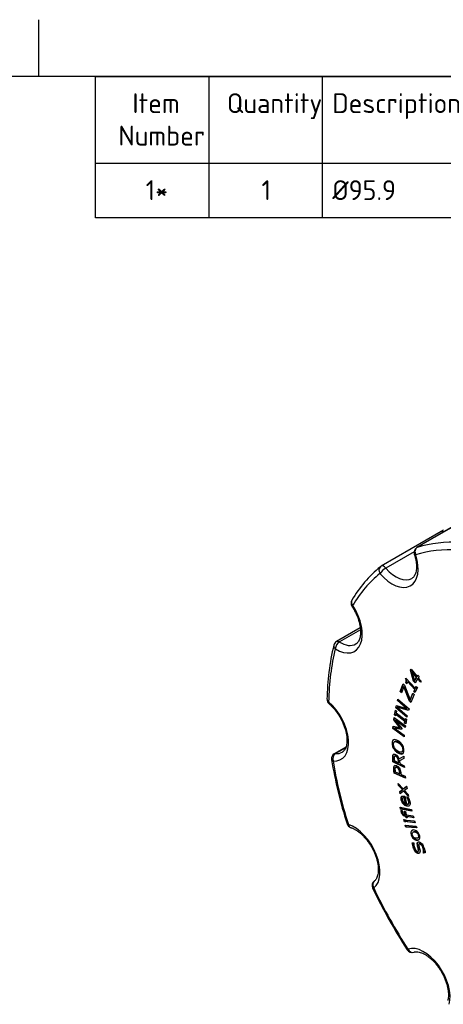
# Paper-space layout 'Sheet1' of a CAD drawing. Header units: millimetres. Extents: x 0 to 420, y 0 to 297.
# Tile 4 of 5: x 207 to 281, y 123 to 297. Entities that reach past the tile are written whole.
import ezdxf
from ezdxf.enums import TextEntityAlignment as Align

# ---------------------------------------------------------------- set-up
doc = ezdxf.new("R2010")
doc.units = ezdxf.units.MM
doc.layers.add('Default', color=7, linetype='Continuous')
doc.layers.add('GEN0001-D251_MIN', color=7, linetype='Continuous')
doc.styles.add('SEACAD_Solid_Edge_ISO', font='seiso.ttf')

# ---------------------------------------------------------------- blocks, each defined once
blk = doc.blocks.new('SE3')
at = {"layer": 'GEN0001-D251_MIN', "color": 7, "linetype": 'Continuous'}
for p, q in [((287.28, 210.05), (276.67, 203.93)), ((287.35, 210.08), (276.74, 203.96)), ((280.98, 206.74), (270.38, 200.61)), ((276.18, 203.15), (271.21, 200.28)), ((266.7, 189.74), (262.5, 187.32)), ((266.73, 189.4), (263.03, 187.26)), ((275.53, 182.3), (275.64, 182.49)), ((275.6, 182.34), (275.53, 182.3)), ((275.6, 182.34), (275.67, 182.46)), ((276.15, 180.41), (275.6, 182.34)), ((275.64, 182.49), (276.73, 181.2)), ((274.66, 180.74), (274.74, 180.91)), ((274.73, 180.78), (274.66, 180.74)), ((274.73, 180.78), (274.77, 180.87)), ((274.74, 180.91), (276.4, 179.09)), ((276.08, 180.37), (275.53, 182.3)), ((275.88, 181.99), (275.81, 181.95)), ((276.61, 181), (275.81, 181.95)), ((275.81, 181.95), (276.25, 180.42)), ((276.68, 181.04), (275.88, 181.99)), ((276.25, 180.42), (276.61, 181)), ((276.32, 180.46), (276.68, 181.04)), ((276.81, 180.77), (276.36, 180.05)), ((276.68, 181.04), (276.61, 181)), ((276.73, 181.2), (276.87, 181.42)), ((276.8, 181.24), (276.73, 181.2)), ((276.8, 181.24), (276.9, 181.39)), ((276.88, 180.82), (276.81, 180.77)), ((277.31, 180.18), (276.81, 180.77)), ((276.87, 181.42), (277.07, 181.2)), ((277.35, 180.25), (276.88, 180.82)), ((277.07, 181.2), (276.93, 180.97)), ((276.93, 180.97), (277.43, 180.38)), ((273.75, 178.55), (274.27, 179.87)), ((273.82, 178.59), (274.3, 179.83)), ((274.38, 179.38), (273.97, 178.32)), ((274.27, 179.87), (274.49, 179.64)), ((274.46, 179.42), (274.38, 179.38)), ((275.39, 176.84), (274.38, 179.38)), ((275.46, 176.88), (274.46, 179.42)), ((274.49, 179.64), (275.5, 177.09)), ((274.79, 180.11), (274.72, 180.07)), ((274.89, 179.88), (274.72, 180.07)), ((274.93, 179.96), (274.79, 180.11)), ((275.06, 180.23), (274.89, 179.88)), ((275.13, 180.27), (275.06, 180.23)), ((276.3, 178.88), (275.06, 180.23)), ((276.37, 178.92), (275.13, 180.27)), ((276.15, 180.41), (276.08, 180.37)), ((276.36, 180.05), (276.08, 180.37)), ((276.12, 178.53), (276.3, 178.88)), ((276.4, 180.12), (276.15, 180.41)), ((276.2, 178.58), (276.37, 178.92)), ((276.32, 180.46), (276.25, 180.42)), ((276.37, 178.92), (276.3, 178.88)), ((276.76, 179.22), (276.31, 178.33)), ((276.4, 179.09), (276.57, 179.43)), ((276.47, 179.13), (276.4, 179.09)), ((276.47, 179.13), (276.6, 179.39)), ((276.57, 179.43), (276.76, 179.22)), ((277.43, 180.38), (277.31, 180.18)), ((273.27, 176.94), (273.33, 177.18)), ((273.33, 177.18), (275.29, 175.48)), ((273.34, 176.98), (273.38, 177.14)), ((273.82, 178.59), (273.75, 178.55)), ((273.97, 178.32), (273.75, 178.55)), ((274, 178.4), (273.82, 178.59)), ((275.5, 177.09), (275.95, 178.22)), ((275.57, 177.13), (275.5, 177.09)), ((275.57, 177.13), (275.98, 178.18)), ((276.17, 178), (275.62, 176.61)), ((275.95, 178.22), (276.17, 178)), ((276.2, 178.58), (276.12, 178.53)), ((276.31, 178.33), (276.12, 178.53)), ((276.35, 178.41), (276.2, 178.58)), ((272.96, 175.68), (273.06, 176.08)), ((273.03, 175.72), (272.96, 175.68)), ((274.91, 173.98), (272.96, 175.68)), ((273.03, 175.72), (273.11, 176.07)), ((274.93, 174.06), (273.03, 175.72)), ((273.06, 176.08), (274.87, 175.55)), ((273.29, 175.78), (273.22, 175.74)), ((275.21, 175.16), (273.22, 175.74)), ((273.22, 175.74), (274.97, 174.22)), ((273.34, 176.98), (273.27, 176.94)), ((274.87, 175.55), (273.27, 176.94)), ((275.22, 175.22), (273.29, 175.78)), ((274.94, 175.59), (273.34, 176.98)), ((274.94, 175.59), (274.87, 175.55)), ((275.29, 175.48), (275.21, 175.16)), ((275.46, 176.88), (275.39, 176.84)), ((275.62, 176.61), (275.39, 176.84)), ((275.65, 176.69), (275.46, 176.88)), ((272.61, 173.53), (272.65, 173.93)), ((272.65, 173.93), (274.66, 172.48)), ((272.68, 173.57), (272.71, 173.88)), ((272.73, 174.4), (272.88, 175.21)), ((272.8, 174.44), (272.73, 174.4)), ((272.93, 174.23), (272.73, 174.4)), ((272.8, 174.44), (272.93, 175.17)), ((272.95, 174.32), (272.8, 174.44)), ((272.88, 175.21), (273.08, 175.05)), ((272.98, 174.5), (272.93, 174.23)), ((273.05, 174.54), (272.98, 174.5)), ((274.56, 173.24), (272.98, 174.5)), ((273.08, 175.05), (273.03, 174.78)), ((273.03, 174.78), (274.61, 173.52)), ((274.63, 173.28), (273.05, 174.54)), ((274.61, 173.52), (274.66, 173.79)), ((274.66, 173.79), (274.86, 173.63)), ((274.68, 173.56), (274.71, 173.74)), ((274.97, 174.22), (274.91, 173.98)), ((272.43, 172), (272.47, 172.39)), ((272.5, 172.04), (272.43, 172)), ((274.43, 170.55), (272.43, 172)), ((272.47, 172.39), (273.66, 172.16)), ((272.5, 172.04), (272.54, 172.38)), ((274.44, 170.63), (272.5, 172.04)), ((272.68, 173.57), (272.61, 173.53)), ((273.66, 172.16), (272.61, 173.53)), ((273.73, 172.2), (272.68, 173.57)), ((272.81, 172.11), (272.74, 172.07)), ((273.98, 171.81), (272.74, 172.07)), ((272.74, 172.07), (274.46, 170.82)), ((273.99, 171.87), (272.81, 172.11)), ((272.97, 173.48), (272.9, 173.44)), ((274.62, 172.19), (272.9, 173.44)), ((272.9, 173.44), (274, 171.99)), ((274.63, 172.27), (272.97, 173.48)), ((273.73, 172.2), (273.66, 172.16)), ((274, 171.99), (273.98, 171.81)), ((274.51, 172.97), (274.56, 173.24)), ((274.58, 173.01), (274.51, 172.97)), ((274.71, 172.81), (274.51, 172.97)), ((274.63, 173.28), (274.56, 173.24)), ((274.58, 173.01), (274.63, 173.28)), ((274.73, 172.9), (274.58, 173.01)), ((274.68, 173.56), (274.61, 173.52)), ((274.66, 172.48), (274.62, 172.19)), ((274.86, 173.63), (274.71, 172.81)), ((274.46, 170.82), (274.43, 170.55)), ((264.16, 168.71), (262.11, 167.53)), ((264.13, 168.62), (262.32, 167.58)), ((272.78, 169.71), (272.69, 169.65)), ((272.82, 167.16), (272.74, 167.11)), ((273.03, 167.13), (272.96, 167.09)), ((273.53, 166.65), (274.36, 167.11)), ((274.38, 166.69), (273.63, 166.29)), ((274.38, 166.7), (273.7, 166.34)), ((273.99, 167.88), (274.08, 167.93)), ((274.36, 167.11), (274.38, 166.69)), ((272.52, 166.18), (272.45, 166.14)), ((274.47, 165.12), (272.45, 166.14)), ((274.46, 165.2), (272.52, 166.18)), ((272.67, 166.34), (273.43, 165.96)), ((273, 165.18), (272.91, 165.13)), ((273.21, 165.16), (273.14, 165.12)), ((273.5, 166), (273.43, 165.96)), ((273.7, 166.34), (273.63, 166.29)), ((273.63, 166.29), (273.65, 165.85)), ((273.65, 165.85), (274.45, 165.44)), ((274.45, 165.44), (274.47, 165.12)), ((272.74, 164.15), (272.66, 164.11)), ((274.67, 163.25), (272.66, 164.11)), ((274.66, 163.33), (272.74, 164.15)), ((272.86, 164.34), (273.66, 164)), ((273.73, 164.04), (273.66, 164)), ((273.89, 163.9), (274.63, 163.58)), ((274.63, 163.58), (274.67, 163.25)), ((273.4, 162.32), (274.25, 161.34)), ((273.46, 161.95), (273.4, 162.32)), ((273.53, 161.99), (273.46, 161.95)), ((274.12, 161.23), (273.46, 161.95)), ((273.53, 161.99), (273.5, 162.21)), ((274.19, 161.27), (273.53, 161.99)), ((274.25, 161.34), (274.87, 161.85)), ((274.33, 161.38), (274.88, 161.84)), ((274.87, 161.85), (274.94, 161.45)), ((273.65, 160.88), (274.12, 161.23)), ((273.72, 160.92), (273.65, 160.88)), ((273.72, 160.48), (273.65, 160.88)), ((273.72, 160.92), (274.19, 161.27)), ((274.33, 160.97), (273.72, 160.48)), ((273.79, 160.53), (273.72, 160.92)), ((274.19, 161.27), (274.12, 161.23)), ((274.27, 159.81), (274.18, 159.76)), ((274.33, 161.38), (274.25, 161.34)), ((274.4, 161.01), (274.33, 160.97)), ((275.2, 160), (274.33, 160.97)), ((275.17, 160.15), (274.4, 161.01)), ((274.49, 159.82), (274.42, 159.78)), ((274.65, 158.69), (274.42, 159.78)), ((274.94, 161.45), (274.47, 161.09)), ((274.47, 161.09), (275.13, 160.38)), ((274.72, 158.73), (274.49, 159.82)), ((274.54, 160.05), (274.84, 158.64)), ((274.89, 159.93), (275.15, 159.87)), ((274.89, 159.91), (274.89, 159.93)), ((274.91, 159.93), (274.89, 159.91)), ((275.13, 160.38), (275.2, 160)), ((273.81, 157.81), (273.73, 158.13)), ((273.73, 158.13), (275.72, 157.75)), ((273.88, 157.85), (273.81, 158.11)), ((274.72, 158.73), (274.65, 158.69)), ((275.1, 158.66), (275.19, 158.71)), ((273.88, 157.85), (273.81, 157.81)), ((275.8, 157.43), (273.81, 157.81)), ((273.87, 157.6), (274.09, 157.57)), ((275.79, 157.49), (273.88, 157.85)), ((274.09, 157.57), (274.09, 157.55)), ((274.61, 156.8), (274.45, 157.39)), ((274.45, 157.39), (274.65, 157.36)), ((274.68, 156.84), (274.54, 157.38)), ((274.68, 156.84), (274.61, 156.8)), ((274.65, 157.36), (274.81, 156.78)), ((274.77, 156.53), (274.7, 156.49)), ((274.76, 156.27), (274.7, 156.49)), ((274.83, 156.31), (274.76, 156.27)), ((274.96, 156.24), (274.76, 156.27)), ((274.83, 156.31), (274.77, 156.53)), ((274.81, 156.78), (276.03, 156.6)), ((274.94, 156.29), (274.83, 156.31)), ((274.97, 156.5), (274.9, 156.46)), ((276.11, 156.28), (274.9, 156.46)), ((274.9, 156.46), (274.96, 156.24)), ((276.1, 156.33), (274.97, 156.5)), ((275.72, 157.75), (275.8, 157.43)), ((276.03, 156.6), (276.11, 156.28)), ((274.51, 155.56), (274.4, 155.93)), ((274.4, 155.93), (274.64, 155.91)), ((274.58, 155.6), (274.48, 155.92)), ((274.58, 155.6), (274.51, 155.56)), ((274.75, 155.53), (274.51, 155.56)), ((274.74, 155.58), (274.58, 155.6)), ((274.73, 154.62), (274.62, 154.95)), ((274.62, 154.95), (276.55, 154.81)), ((274.64, 155.91), (274.75, 155.53)), ((274.8, 154.66), (274.71, 154.94)), ((274.8, 154.66), (274.73, 154.62)), ((276.66, 154.49), (274.73, 154.62)), ((276.64, 154.53), (274.8, 154.66)), ((274.98, 155.53), (274.88, 155.86)), ((274.88, 155.86), (276.28, 155.71)), ((275.05, 155.57), (274.97, 155.85)), ((275.05, 155.57), (274.98, 155.53)), ((276.38, 155.38), (274.98, 155.53)), ((276.36, 155.43), (275.05, 155.57)), ((276.28, 155.71), (276.38, 155.38)), ((276.55, 154.81), (276.66, 154.49)), ((276.05, 153.76), (275.96, 153.71)), ((275.87, 151.83), (276.14, 151.85)), ((276.14, 151.85), (276.15, 151.83)), ((276.84, 152.69), (276.92, 152.74)), ((277.15, 151.7), (277.06, 151.65)), ((276.88, 150.36), (276.97, 150.41)), ((277.92, 150.11), (277.85, 150.07)), ((277.86, 150.04), (277.85, 150.07)), ((277.93, 150.09), (277.86, 150.04)), ((278.15, 150.07), (277.86, 150.04)), ((277.93, 150.09), (277.92, 150.11)), ((278.14, 150.1), (277.93, 150.09))]:
    blk.add_line(p, q, dxfattribs=at)
for centre, radius, start, end in [((277.17, 203.06), 1, 120, 198.1428), ((283.98, 183.69), 21.72, 129.1954, 149.8197), ((270.88, 199.75), 1, 120, 128.8384), ((266.06, 194.1), 1, 149.3885, 213.3159), ((303.71, 176.6), 42.89, 166.376, 179.2611), ((263, 186.46), 1, 120, 165.9666), ((261.83, 177.13), 1, 178.8853, 229.4449), ((262.61, 166.67), 1, 120, 189.1286), ((337.9, 178.98), 77.29, 189.2896, 197.9214), ((265.31, 155.51), 1, 197.7821, 251.8117), ((269.78, 144.3), 1, 127.8568, 205.5206), ((355.66, 185.32), 96.18, 205.5343, 212.9808), ((275.82, 133.51), 1, 212.982, 287.7811)]:
    blk.add_arc(centre, radius, start, end, dxfattribs=at)
for centre, major_axis, ratio, start_param, end_param in [((311.39, 159.77), (-28.05, 48.58), 0.57735, 0.074115, 0.089535), ((281.48, 205.87), (0.5, -0.866), 0.57735, 2.379946, 3.141593), ((300.78, 153.64), (-28.05, 48.58), 0.57735, 5.923921, 6.14877), ((277.17, 203.06), (-0.289, 0.957), 0.809132, 0.187298, 1.758095), ((300.07, 153.23), (-27.55, 47.72), 0.57735, 5.923921, 6.14877), ((277.17, 203.06), (0.5, -0.866), 0.57735, 3.007178, 3.141593), ((272.3, 202.81), (-3.25, 5.63), 0.57735, 1.874698, 4.363608), ((277.17, 203.06), (0.95, 0.311), 0.27904, 3.141593, 3.786634), ((270.88, 199.75), (0.627, -0.779), 0.813226, 3.141593, 4.586604), ((270.88, 199.75), (0.763, 0.646), 0.244333, 0.933038, 2.503834), ((270.88, 199.75), (0.5, -0.866), 0.57735, 1.874698, 3.141593), ((273.01, 203.22), (-2.75, 4.76), 0.57735, 1.874698, 3.147478), ((300.07, 153.23), (-27.55, 47.72), 0.57735, 0.089535, 0.314384), ((266.06, 194.1), (0.861, -0.509), 0.776478, 3.14145, 4.300131), ((262.45, 191.26), (-3.25, 5.63), 0.57735, 2.323497, 4.812406), ((266.06, 194.1), (0.836, 0.549), 0.081528, 2.523749, 3.142557), ((300.07, 153.23), (-27.55, 47.72), 0.57735, 0.538334, 0.763183), ((263, 186.46), (0.97, -0.242), 0.701015, 3.141593, 4.085031), ((263, 186.46), (0.524, 0.852), 0.558167, 0.801221, 2.372017), ((263, 186.46), (0.5, -0.866), 0.57735, 2.323497, 3.141593), ((263.15, 191.67), (-2.75, 4.76), 0.57735, 2.323497, 3.139876), ((261.83, 177.13), (1, -0.019), 0.590033, 3.141887, 3.938348), ((261.83, 177.13), (0.65, 0.76), 0.425948, 2.44952, 3.141379), ((260.04, 172.18), (-3.25, 5.63), 0.57735, 2.772296, 5.261205), ((262.61, 166.67), (0.067, 0.998), 0.76145, 0.471992, 2.042788), ((262.61, 166.67), (0.5, -0.866), 0.57735, 2.772296, 3.141593), ((260.75, 172.59), (-2.75, 4.76), 0.57735, 2.772296, 3.137015), ((262.61, 166.67), (0.987, 0.159), 0.449959, 3.141086, 3.844571), ((300.07, 153.23), (-27.55, 47.72), 0.57735, 0.987133, 1.211982), ((265.31, 155.51), (0.952, 0.305), 0.286725, 3.141149, 3.788415), ((265.57, 149.35), (-3.25, 5.63), 0.57735, 3.221095, 5.710004), ((265.31, 155.51), (0.312, 0.95), 0.686004, 2.22505, 3.137778), ((269.78, 144.3), (0.614, -0.79), 0.813918, 3.14895, 4.600543), ((269.78, 144.3), (0.902, 0.431), 0.109783, 3.141469, 3.761379), ((300.07, 153.23), (-27.55, 47.72), 0.57735, 1.435932, 1.660781), ((275.82, 133.51), (0.839, 0.544), 0.073373, 2.524201, 3.141898), ((277.93, 127.29), (-3.25, 5.63), 0.57735, 3.669894, 6.158803), ((275.82, 133.51), (-0.305, 0.952), 0.810189, 1.744478, 3.134122)]:
    blk.add_ellipse(centre, major_axis=major_axis, ratio=ratio, start_param=start_param, end_param=end_param, dxfattribs=at)
for points, knots in [([(276.22, 202.75), (276.26, 202.63), (276.35, 202.34), (276.48, 201.81), (276.57, 201.23), (276.61, 200.68), (276.6, 200.17), (276.53, 199.72), (276.43, 199.34), (276.28, 199.01), (276.11, 198.76), (275.94, 198.57), (275.82, 198.5), (275.76, 198.47)], [0, 0, 0, 0, 0.050994, 0.148911, 0.246327, 0.343101, 0.439225, 0.534849, 0.630369, 0.72644, 0.824635, 0.927863, 1, 1, 1, 1]), ([(265.23, 193.55), (265.3, 193.44), (265.47, 193.17), (265.77, 192.64), (266.06, 192.03), (266.31, 191.4), (266.5, 190.77), (266.64, 190.16), (266.73, 189.58), (266.76, 189.04), (266.73, 188.54), (266.66, 188.1), (266.55, 187.73), (266.4, 187.41), (266.23, 187.17), (266.06, 187), (265.94, 186.94), (265.9, 186.92)], [0, 0, 0, 0, 0.03699, 0.108407, 0.179828, 0.251109, 0.322153, 0.392864, 0.46316, 0.532986, 0.602351, 0.67139, 0.740409, 0.809973, 0.881349, 0.956857, 1, 1, 1, 1]), ([(274.72, 180.07), (274.74, 180.12), (274.77, 180.17), (274.78, 180.23), (274.8, 180.3), (274.81, 180.35), (274.8, 180.4), (274.8, 180.45), (274.79, 180.51), (274.77, 180.56), (274.74, 180.62), (274.71, 180.67), (274.66, 180.74)], [0, 0, 0, 0, 0.298433, 0.298433, 0.298433, 0.547992, 0.547992, 0.547992, 0.760437, 0.760437, 0.760437, 1, 1, 1, 1]), ([(274.79, 180.11), (274.81, 180.16), (274.84, 180.21), (274.85, 180.27), (274.87, 180.34), (274.88, 180.39), (274.88, 180.44), (274.87, 180.49), (274.86, 180.55), (274.84, 180.6), (274.81, 180.66), (274.78, 180.72), (274.73, 180.78)], [0, 0, 0, 0, 0.298433, 0.298433, 0.298433, 0.547992, 0.547992, 0.547992, 0.760437, 0.760437, 0.760437, 1, 1, 1, 1]), ([(261.18, 176.37), (261.27, 176.29), (261.48, 176.1), (261.87, 175.71), (262.3, 175.21), (262.71, 174.66), (263.08, 174.08), (263.42, 173.47), (263.7, 172.84), (263.94, 172.21), (264.13, 171.59), (264.26, 170.99), (264.34, 170.41), (264.36, 169.88), (264.32, 169.39), (264.25, 168.96), (264.13, 168.59), (263.97, 168.29), (263.79, 168.05), (263.63, 167.9), (263.53, 167.85), (263.49, 167.83)], [0, 0, 0, 0, 0.028806, 0.084252, 0.139934, 0.195819, 0.251836, 0.307911, 0.363958, 0.419883, 0.475609, 0.531064, 0.586183, 0.64093, 0.695324, 0.749494, 0.803694, 0.85844, 0.914834, 0.974866, 1, 1, 1, 1]), ([(272.58, 170.01), (272.67, 170.06), (272.78, 170.06), (272.91, 170.03), (273.05, 170.01), (273.19, 169.94), (273.53, 169.75), (273.68, 169.63), (273.81, 169.51), (273.94, 169.38), (274.05, 169.24), (274.13, 169.1), (274.22, 168.95), (274.29, 168.79), (274.34, 168.64), (274.38, 168.48), (274.4, 168.32), (274.4, 167.99), (274.38, 167.85), (274.33, 167.75), (274.28, 167.64), (274.21, 167.57), (274.12, 167.53), (274.03, 167.49), (273.92, 167.48), (273.66, 167.54), (273.51, 167.6), (273.18, 167.79), (273.03, 167.91), (272.9, 168.03), (272.77, 168.16), (272.66, 168.3), (272.57, 168.45), (272.48, 168.59), (272.41, 168.74), (272.37, 168.91), (272.32, 169.07), (272.3, 169.23), (272.3, 169.56), (272.33, 169.69), (272.42, 169.9), (272.49, 169.97), (272.58, 170.01)], [0, 0, 0, 0, 0.060479, 0.060479, 0.060479, 0.131559, 0.131559, 0.202639, 0.202639, 0.202639, 0.262452, 0.262452, 0.262452, 0.319415, 0.319415, 0.319415, 0.382058, 0.382058, 0.443562, 0.443562, 0.443562, 0.500464, 0.500464, 0.500464, 0.567893, 0.567893, 0.635323, 0.635323, 0.70169, 0.70169, 0.70169, 0.762676, 0.762676, 0.762676, 0.819518, 0.819518, 0.819518, 0.878188, 0.878188, 0.939094, 0.939094, 1, 1, 1, 1]), ([(274.22, 167.59), (274.21, 167.58), (274.2, 167.58), (274.19, 167.57), (274.1, 167.53), (273.99, 167.52), (273.73, 167.58), (273.58, 167.64), (273.25, 167.83), (273.1, 167.95), (272.97, 168.07), (272.84, 168.2), (272.73, 168.34), (272.64, 168.49), (272.55, 168.63), (272.48, 168.78), (272.44, 168.95), (272.39, 169.11), (272.37, 169.27), (272.37, 169.6), (272.4, 169.73), (272.46, 169.87), (272.48, 169.9), (272.5, 169.92)], [0.4936901, 0.4936901, 0.4936901, 0.4936901, 0.5004638, 0.5004638, 0.5004638, 0.5678932, 0.5678932, 0.6353225, 0.6353225, 0.70169, 0.70169, 0.70169, 0.7626756, 0.7626756, 0.7626756, 0.8195176, 0.8195176, 0.8195176, 0.8781883, 0.8781883, 0.9390942, 0.9390942, 0.957965, 0.957965, 0.957965, 0.957965]), ([(273.36, 169.53), (273.1, 169.68), (272.89, 169.73), (272.61, 169.63), (272.53, 169.49), (272.53, 169.02), (272.6, 168.79), (272.74, 168.57), (272.88, 168.36), (273.08, 168.17), (273.61, 167.86), (273.81, 167.81), (273.96, 167.86), (274.1, 167.92), (274.17, 168.06), (274.17, 168.52), (274.1, 168.74), (273.97, 168.96), (273.83, 169.18), (273.62, 169.37), (273.36, 169.53)], [0, 0, 0, 0, 0.121419, 0.121419, 0.242839, 0.242839, 0.365047, 0.365047, 0.365047, 0.500183, 0.500183, 0.636678, 0.636678, 0.636678, 0.75068, 0.75068, 0.863932, 0.863932, 0.863932, 1, 1, 1, 1]), ([(273.43, 169.57), (273.17, 169.72), (272.96, 169.77), (272.8, 169.72), (272.79, 169.71), (272.77, 169.7)], [0, 0, 0, 0, 0.1214194, 0.1214194, 0.1358801, 0.1358801, 0.1358801, 0.1358801]), ([(274.07, 167.92), (274.18, 167.99), (274.24, 168.12), (274.24, 168.56), (274.18, 168.78), (274.04, 169), (273.9, 169.22), (273.69, 169.41), (273.43, 169.57)], [0.6490218, 0.6490218, 0.6490218, 0.6490218, 0.7506802, 0.7506802, 0.8639325, 0.8639325, 0.8639325, 1, 1, 1, 1]), ([(272.45, 166.14), (272.44, 166.36), (272.43, 166.59), (272.42, 166.81), (272.41, 166.96), (272.41, 167.07), (272.42, 167.16), (272.43, 167.25), (272.46, 167.32), (272.49, 167.38), (272.53, 167.44), (272.59, 167.48), (272.66, 167.5), (272.72, 167.51), (272.81, 167.49), (273.06, 167.36), (273.19, 167.26), (273.29, 167.12), (273.39, 166.98), (273.47, 166.83), (273.53, 166.65)], [0, 0, 0, 0, 0.235006, 0.235006, 0.235006, 0.362716, 0.362716, 0.362716, 0.461154, 0.461154, 0.461154, 0.564182, 0.564182, 0.564182, 0.681948, 0.681948, 0.841876, 0.841876, 0.841876, 1, 1, 1, 1]), ([(272.52, 166.18), (272.51, 166.4), (272.5, 166.63), (272.49, 166.85), (272.48, 167), (272.48, 167.11), (272.49, 167.2), (272.5, 167.29), (272.53, 167.36), (272.56, 167.42), (272.59, 167.46), (272.62, 167.49), (272.65, 167.51)], [0, 0, 0, 0, 0.2350058, 0.2350058, 0.2350058, 0.3627158, 0.3627158, 0.3627158, 0.4611544, 0.4611544, 0.4611544, 0.523658, 0.523658, 0.523658, 0.523658]), ([(272.96, 167.09), (272.9, 167.12), (272.85, 167.14), (272.8, 167.14), (272.76, 167.13), (272.72, 167.11), (272.7, 167.07), (272.67, 167.04), (272.66, 166.99), (272.65, 166.93), (272.64, 166.88), (272.64, 166.8), (272.65, 166.72), (272.65, 166.59), (272.66, 166.47), (272.67, 166.34)], [0, 0, 0, 0, 0.162639, 0.162639, 0.162639, 0.322115, 0.322115, 0.322115, 0.47675, 0.47675, 0.47675, 0.672737, 0.672737, 0.672737, 1, 1, 1, 1]), ([(273.03, 167.13), (272.97, 167.16), (272.92, 167.18), (272.87, 167.18), (272.85, 167.17), (272.83, 167.17), (272.81, 167.16)], [0, 0, 0, 0, 0.1626394, 0.1626394, 0.1626394, 0.2434876, 0.2434876, 0.2434876, 0.2434876]), ([(273.43, 165.96), (273.42, 166.07), (273.41, 166.17), (273.41, 166.28), (273.4, 166.38), (273.39, 166.48), (273.35, 166.64), (273.32, 166.72), (273.28, 166.79), (273.24, 166.86), (273.19, 166.92), (273.14, 166.97), (273.09, 167.01), (273.03, 167.06), (272.96, 167.09)], [0, 0, 0, 0, 0.263872, 0.263872, 0.263872, 0.4624, 0.4624, 0.660929, 0.660929, 0.660929, 0.816153, 0.816153, 0.816153, 1, 1, 1, 1]), ([(273.5, 166), (273.49, 166.11), (273.49, 166.21), (273.48, 166.32), (273.47, 166.42), (273.46, 166.52), (273.42, 166.68), (273.39, 166.76), (273.35, 166.83), (273.31, 166.9), (273.26, 166.96), (273.21, 167.01), (273.16, 167.05), (273.1, 167.1), (273.03, 167.13)], [0, 0, 0, 0, 0.263872, 0.263872, 0.263872, 0.4624, 0.4624, 0.660929, 0.660929, 0.660929, 0.816153, 0.816153, 0.816153, 1, 1, 1, 1]), ([(272.66, 164.11), (272.64, 164.33), (272.62, 164.55), (272.59, 164.78), (272.58, 164.92), (272.58, 165.05), (272.59, 165.14), (272.59, 165.23), (272.62, 165.31), (272.65, 165.37), (272.69, 165.44), (272.75, 165.49), (272.82, 165.5), (272.89, 165.52), (272.98, 165.51), (273.1, 165.46)], [0, 0, 0, 0, 0.328027, 0.328027, 0.328027, 0.513945, 0.513945, 0.513945, 0.660605, 0.660605, 0.660605, 0.819735, 0.819735, 0.819735, 1, 1, 1, 1]), ([(272.74, 164.15), (272.71, 164.37), (272.69, 164.59), (272.67, 164.82), (272.65, 164.96), (272.65, 165.09), (272.66, 165.18), (272.67, 165.27), (272.69, 165.35), (272.72, 165.41), (272.75, 165.46), (272.79, 165.5), (272.83, 165.52)], [0, 0, 0, 0, 0.3280265, 0.3280265, 0.3280265, 0.513945, 0.513945, 0.513945, 0.6606054, 0.6606054, 0.6606054, 0.7687006, 0.7687006, 0.7687006, 0.7687006]), ([(273.14, 165.12), (273.07, 165.15), (273.02, 165.16), (272.97, 165.15), (272.92, 165.14), (272.88, 165.11), (272.86, 165.07), (272.84, 165.03), (272.82, 164.97), (272.81, 164.85), (272.82, 164.77), (272.83, 164.66), (272.84, 164.55), (272.85, 164.45), (272.86, 164.34)], [0, 0, 0, 0, 0.186851, 0.186851, 0.186851, 0.358376, 0.358376, 0.358376, 0.545751, 0.545751, 0.733126, 0.733126, 0.733126, 1, 1, 1, 1]), ([(273.21, 165.16), (273.14, 165.19), (273.09, 165.2), (273.04, 165.19), (273.02, 165.19), (273.01, 165.18), (272.99, 165.17)], [0, 0, 0, 0, 0.186851, 0.186851, 0.186851, 0.2496495, 0.2496495, 0.2496495, 0.2496495]), ([(273.1, 165.46), (273.19, 165.42), (273.27, 165.37), (273.35, 165.29), (273.43, 165.22), (273.51, 165.14), (273.57, 165.05), (273.65, 164.94), (273.71, 164.81), (273.75, 164.68), (273.8, 164.55), (273.83, 164.4), (273.85, 164.22), (273.86, 164.12), (273.88, 164.01), (273.89, 163.9)], [0, 0, 0, 0, 0.179999, 0.179999, 0.179999, 0.348205, 0.348205, 0.348205, 0.554499, 0.554499, 0.554499, 0.811336, 0.811336, 0.811336, 1, 1, 1, 1]), ([(273.66, 164), (273.65, 164.09), (273.64, 164.18), (273.63, 164.27), (273.61, 164.41), (273.59, 164.52), (273.56, 164.61), (273.54, 164.7), (273.5, 164.78), (273.4, 164.92), (273.35, 164.97), (273.31, 165.02), (273.26, 165.06), (273.2, 165.09), (273.14, 165.12)], [0, 0, 0, 0, 0.223142, 0.223142, 0.223142, 0.487828, 0.487828, 0.487828, 0.663486, 0.663486, 0.839143, 0.839143, 0.839143, 1, 1, 1, 1]), ([(273.73, 164.04), (273.72, 164.13), (273.71, 164.22), (273.7, 164.31), (273.68, 164.45), (273.66, 164.56), (273.64, 164.65), (273.61, 164.74), (273.57, 164.82), (273.48, 164.96), (273.43, 165.02), (273.38, 165.06), (273.33, 165.1), (273.27, 165.13), (273.21, 165.16)], [0, 0, 0, 0, 0.223142, 0.223142, 0.223142, 0.487828, 0.487828, 0.487828, 0.663486, 0.663486, 0.839143, 0.839143, 0.839143, 1, 1, 1, 1]), ([(275.15, 159.87), (275.21, 159.75), (275.27, 159.63), (275.31, 159.51), (275.36, 159.39), (275.4, 159.27), (275.5, 158.83), (275.49, 158.59), (275.3, 158.3), (275.14, 158.26), (274.66, 158.37), (274.45, 158.5), (274.1, 158.91), (273.98, 159.16), (273.86, 159.7), (273.87, 159.88), (273.96, 159.99), (274.04, 160.1), (274.19, 160.14), (274.4, 160.08), (274.45, 160.07), (274.49, 160.06), (274.54, 160.05)], [0, 0, 0, 0, 0.065131, 0.065131, 0.065131, 0.121979, 0.121979, 0.267941, 0.267941, 0.413902, 0.413902, 0.559091, 0.559091, 0.704281, 0.704281, 0.839037, 0.839037, 0.839037, 0.967552, 0.967552, 0.967552, 1, 1, 1, 1]), ([(275.35, 158.38), (275.26, 158.32), (275.13, 158.32), (274.73, 158.41), (274.52, 158.54), (274.17, 158.95), (274.05, 159.2), (273.93, 159.74), (273.95, 159.92), (274.03, 160.03), (274.05, 160.06), (274.08, 160.09), (274.11, 160.11)], [0.3147244, 0.3147244, 0.3147244, 0.3147244, 0.4139021, 0.4139021, 0.5590914, 0.5590914, 0.7042806, 0.7042806, 0.8390371, 0.8390371, 0.8390371, 0.8738615, 0.8738615, 0.8738615, 0.8738615]), ([(274.42, 159.78), (274.29, 159.81), (274.2, 159.79), (274.09, 159.66), (274.08, 159.54), (274.16, 159.2), (274.23, 159.05), (274.33, 158.93), (274.43, 158.81), (274.54, 158.73), (274.65, 158.69)], [0, 0, 0, 0, 0.250238, 0.250238, 0.500475, 0.500475, 0.750713, 0.750713, 0.750713, 1, 1, 1, 1]), ([(274.84, 158.64), (274.93, 158.62), (275.01, 158.62), (275.07, 158.64), (275.12, 158.66), (275.17, 158.69), (275.2, 158.75), (275.22, 158.8), (275.24, 158.86), (275.24, 158.93), (275.25, 159.01), (275.24, 159.1), (275.19, 159.33), (275.14, 159.46), (275, 159.75), (274.94, 159.85), (274.89, 159.91)], [0, 0, 0, 0, 0.172591, 0.172591, 0.172591, 0.316201, 0.316201, 0.316201, 0.451454, 0.451454, 0.451454, 0.603398, 0.603398, 0.801699, 0.801699, 1, 1, 1, 1]), ([(275.18, 158.7), (275.22, 158.72), (275.25, 158.75), (275.27, 158.79), (275.29, 158.84), (275.31, 158.9), (275.31, 158.98), (275.32, 159.05), (275.31, 159.14), (275.26, 159.37), (275.21, 159.5), (275.09, 159.76), (275.04, 159.84), (274.99, 159.91)], [0.2152682, 0.2152682, 0.2152682, 0.2152682, 0.3162006, 0.3162006, 0.3162006, 0.4514537, 0.4514537, 0.4514537, 0.6033985, 0.6033985, 0.8016992, 0.8016992, 0.9565218, 0.9565218, 0.9565218, 0.9565218]), ([(274.7, 156.49), (274.68, 156.49), (274.67, 156.49), (274.65, 156.5), (274.48, 156.52), (274.34, 156.6), (274.09, 156.85), (274, 157.03), (273.92, 157.32), (273.91, 157.38), (273.9, 157.44), (273.89, 157.5), (273.88, 157.55), (273.87, 157.6)], [0, 0, 0, 0, 0.041677, 0.041677, 0.041677, 0.406837, 0.406837, 0.771996, 0.771996, 0.894667, 0.894667, 0.894667, 1, 1, 1, 1]), ([(274.77, 156.53), (274.75, 156.53), (274.74, 156.53), (274.72, 156.54), (274.55, 156.56), (274.41, 156.64), (274.16, 156.9), (274.07, 157.07), (273.99, 157.36), (273.98, 157.42), (273.97, 157.48), (273.96, 157.52), (273.95, 157.55), (273.95, 157.59)], [0, 0, 0, 0, 0.0416768, 0.0416768, 0.0416768, 0.4068366, 0.4068366, 0.7719963, 0.7719963, 0.8946672, 0.8946672, 0.8946672, 0.9627222, 0.9627222, 0.9627222, 0.9627222]), ([(274.09, 157.55), (274.1, 157.51), (274.1, 157.47), (274.11, 157.41), (274.12, 157.35), (274.13, 157.3), (274.18, 157.12), (274.23, 157.01), (274.29, 156.94), (274.35, 156.87), (274.44, 156.83), (274.56, 156.81), (274.58, 156.81), (274.6, 156.8), (274.61, 156.8)], [0, 0, 0, 0, 0.138231, 0.138231, 0.138231, 0.247317, 0.247317, 0.595553, 0.595553, 0.595553, 0.935865, 0.935865, 0.935865, 1, 1, 1, 1]), ([(265, 154.56), (265.08, 154.53), (265.27, 154.46), (265.65, 154.28), (266.1, 154.01), (266.56, 153.67), (267.01, 153.27), (267.46, 152.81), (267.89, 152.3), (268.29, 151.74), (268.66, 151.15), (268.99, 150.54), (269.27, 149.92), (269.5, 149.29), (269.68, 148.67), (269.8, 148.07), (269.87, 147.5), (269.88, 146.97), (269.84, 146.49), (269.76, 146.07), (269.63, 145.71), (269.48, 145.42), (269.31, 145.21), (269.21, 145.13), (269.16, 145.09)], [0, 0, 0, 0, 0.024108, 0.070767, 0.117485, 0.164323, 0.211391, 0.258707, 0.306238, 0.353935, 0.401734, 0.449573, 0.497376, 0.545065, 0.592574, 0.639843, 0.68682, 0.733477, 0.779842, 0.826045, 0.872313, 0.919153, 0.967595, 1, 1, 1, 1]), ([(276.1, 154.11), (276.32, 154.1), (276.52, 154.02), (276.89, 153.69), (277.03, 153.47), (277.22, 152.92), (277.23, 152.7), (277.16, 152.54), (277.09, 152.38), (276.94, 152.3), (276.5, 152.3), (276.29, 152.39), (276.11, 152.55), (275.93, 152.71), (275.79, 152.93), (275.6, 153.48), (275.59, 153.7), (275.66, 153.86), (275.73, 154.03), (275.88, 154.11), (276.1, 154.11)], [0, 0, 0, 0, 0.122155, 0.122155, 0.244309, 0.244309, 0.368754, 0.368754, 0.368754, 0.499362, 0.499362, 0.630671, 0.630671, 0.630671, 0.750825, 0.750825, 0.868768, 0.868768, 0.868768, 1, 1, 1, 1]), ([(277.07, 152.41), (277, 152.36), (276.9, 152.34), (276.57, 152.34), (276.37, 152.43), (276.18, 152.59), (276, 152.75), (275.86, 152.97), (275.67, 153.53), (275.66, 153.74), (275.73, 153.91), (275.77, 153.98), (275.82, 154.04), (275.89, 154.08)], [0.4314592, 0.4314592, 0.4314592, 0.4314592, 0.4993616, 0.4993616, 0.6306708, 0.6306708, 0.6306708, 0.7508254, 0.7508254, 0.8687684, 0.8687684, 0.8687684, 0.9320689, 0.9320689, 0.9320689, 0.9320689]), ([(276.22, 153.76), (276.04, 153.77), (275.93, 153.72), (275.83, 153.52), (275.83, 153.39), (275.95, 153.03), (276.04, 152.89), (276.16, 152.79), (276.28, 152.69), (276.43, 152.64), (276.77, 152.64), (276.88, 152.69), (276.99, 152.89), (276.99, 153.02), (276.93, 153.2), (276.87, 153.38), (276.78, 153.51), (276.66, 153.61), (276.53, 153.71), (276.39, 153.76), (276.22, 153.76)], [0, 0, 0, 0, 0.119701, 0.119701, 0.239402, 0.239402, 0.361428, 0.361428, 0.361428, 0.494269, 0.494269, 0.622623, 0.622623, 0.750976, 0.750976, 0.750976, 0.861255, 0.861255, 0.861255, 1, 1, 1, 1]), ([(276.91, 152.73), (276.96, 152.76), (276.99, 152.79), (277.06, 152.93), (277.06, 153.06), (277, 153.24), (276.94, 153.42), (276.85, 153.55), (276.73, 153.65), (276.61, 153.76), (276.46, 153.8), (276.29, 153.81)], [0.5708193, 0.5708193, 0.5708193, 0.5708193, 0.6226227, 0.6226227, 0.7509761, 0.7509761, 0.7509761, 0.8612549, 0.8612549, 0.8612549, 1, 1, 1, 1]), ([(277.85, 150.07), (277.87, 150.21), (277.87, 150.36), (277.84, 150.54), (277.81, 150.71), (277.77, 150.87), (277.63, 151.24), (277.54, 151.4), (277.44, 151.52), (277.34, 151.63), (277.24, 151.69), (277.08, 151.67), (277.03, 151.64), (277, 151.52), (277.01, 151.43), (277.03, 151.31), (277.05, 151.23), (277.07, 151.13), (277.1, 151.03), (277.13, 150.92), (277.16, 150.82), (277.19, 150.7), (277.24, 150.47), (277.25, 150.29), (277.22, 150.17), (277.18, 150.06), (277.1, 149.99), (276.82, 149.97), (276.67, 150.05), (276.5, 150.22), (276.34, 150.4), (276.2, 150.63), (276.02, 151.09), (275.97, 151.26), (275.94, 151.42), (275.9, 151.57), (275.88, 151.71), (275.87, 151.83)], [0, 0, 0, 0, 0.080633, 0.080633, 0.080633, 0.145724, 0.145724, 0.237145, 0.237145, 0.237145, 0.290532, 0.290532, 0.337074, 0.337074, 0.383617, 0.383617, 0.383617, 0.428094, 0.428094, 0.428094, 0.478842, 0.478842, 0.478842, 0.568177, 0.568177, 0.568177, 0.649627, 0.649627, 0.741986, 0.741986, 0.741986, 0.858792, 0.858792, 0.93454, 0.93454, 0.93454, 1, 1, 1, 1]), ([(277.17, 150.06), (277.13, 150.04), (277.09, 150.03), (276.9, 150.01), (276.74, 150.09), (276.58, 150.27), (276.41, 150.44), (276.27, 150.67), (276.09, 151.13), (276.04, 151.3), (276.01, 151.46), (275.97, 151.61), (275.95, 151.75), (275.94, 151.87)], [0.6179218, 0.6179218, 0.6179218, 0.6179218, 0.6496271, 0.6496271, 0.7419859, 0.7419859, 0.7419859, 0.8587924, 0.8587924, 0.9345397, 0.9345397, 0.9345397, 1, 1, 1, 1]), ([(276.15, 151.83), (276.13, 151.72), (276.14, 151.59), (276.16, 151.42), (276.18, 151.26), (276.23, 151.09), (276.37, 150.74), (276.45, 150.6), (276.55, 150.49), (276.64, 150.38), (276.73, 150.33), (276.88, 150.34), (276.93, 150.38), (276.95, 150.44), (276.97, 150.49), (276.96, 150.6), (276.93, 150.74), (276.91, 150.81), (276.89, 150.92), (276.85, 151.06), (276.81, 151.2), (276.78, 151.31), (276.76, 151.41), (276.72, 151.61), (276.72, 151.76), (276.75, 151.86), (276.78, 151.97), (276.86, 152.02), (276.98, 152.03)], [0, 0, 0, 0, 0.110389, 0.110389, 0.110389, 0.225578, 0.225578, 0.351238, 0.351238, 0.351238, 0.434267, 0.434267, 0.50794, 0.50794, 0.50794, 0.590123, 0.590123, 0.590123, 0.670627, 0.670627, 0.670627, 0.758774, 0.758774, 0.758774, 0.883317, 0.883317, 0.883317, 1, 1, 1, 1]), ([(276.96, 150.4), (276.99, 150.42), (277.01, 150.44), (277.02, 150.48), (277.04, 150.54), (277.03, 150.64), (277, 150.78), (276.98, 150.86), (276.96, 150.96), (276.92, 151.1), (276.88, 151.24), (276.85, 151.36), (276.83, 151.45), (276.79, 151.65), (276.79, 151.8), (276.82, 151.9), (276.83, 151.94), (276.85, 151.97), (276.87, 151.99)], [0.4655796, 0.4655796, 0.4655796, 0.4655796, 0.5079404, 0.5079404, 0.5079404, 0.5901231, 0.5901231, 0.5901231, 0.6706274, 0.6706274, 0.6706274, 0.758774, 0.758774, 0.758774, 0.883317, 0.883317, 0.883317, 0.9236676, 0.9236676, 0.9236676, 0.9236676]), ([(276.98, 152.03), (277.05, 152.04), (277.13, 152.02), (277.21, 151.98), (277.3, 151.94), (277.38, 151.88), (277.55, 151.71), (277.63, 151.6), (277.7, 151.48), (277.78, 151.36), (277.85, 151.21), (277.99, 150.85), (278.04, 150.69), (278.11, 150.38), (278.13, 150.23), (278.15, 150.07)], [0, 0, 0, 0, 0.127552, 0.127552, 0.127552, 0.262469, 0.262469, 0.410879, 0.410879, 0.410879, 0.597495, 0.597495, 0.798747, 0.798747, 1, 1, 1, 1]), ([(277.92, 150.11), (277.94, 150.25), (277.94, 150.4), (277.91, 150.58), (277.88, 150.75), (277.84, 150.92), (277.7, 151.28), (277.61, 151.44), (277.51, 151.56), (277.41, 151.67), (277.32, 151.73), (277.19, 151.72), (277.17, 151.71), (277.15, 151.7)], [0, 0, 0, 0, 0.0806327, 0.0806327, 0.0806327, 0.1457241, 0.1457241, 0.2371446, 0.2371446, 0.2371446, 0.2905318, 0.2905318, 0.309517, 0.309517, 0.309517, 0.309517]), ([(276.12, 132.56), (276.17, 132.57), (276.29, 132.61), (276.54, 132.64), (276.87, 132.62), (277.26, 132.53), (277.68, 132.38), (278.13, 132.15), (278.58, 131.86), (279.04, 131.5), (279.5, 131.09), (279.94, 130.61), (280.36, 130.09), (280.76, 129.52), (281.11, 128.93), (281.43, 128.31), (281.7, 127.68), (281.92, 127.05), (282.08, 126.44), (282.19, 125.84), (282.24, 125.28), (282.24, 124.77), (282.19, 124.34), (282.14, 124.13), (282.12, 124.03)], [0, 0, 0, 0, 0.023763, 0.071827, 0.11735, 0.165771, 0.212911, 0.259648, 0.30637, 0.353253, 0.400379, 0.447747, 0.495318, 0.543039, 0.590846, 0.638674, 0.686443, 0.734081, 0.781522, 0.828707, 0.87559, 0.922154, 0.968448, 1, 1, 1, 1])]:
    blk.add_open_spline(points, degree=3, knots=knots, dxfattribs=at)
for points in [[(274.49, 159.82), (274.39, 159.84), (274.31, 159.84), (274.26, 159.81)], [(276.29, 153.81), (276.18, 153.81), (276.1, 153.79), (276.04, 153.75)]]:
    blk.add_open_spline(points, degree=3, dxfattribs=at)
blk = doc.blocks.new('SE4')
at = {"layer": 'Default', "color": 7, "linetype": 'Continuous'}
for p, q in [((240, 287), (240, 271.67)), ((260, 287), (260, 271.67)), ((290, 287), (290, 271.67)), ((320, 287), (320, 271.67)), ((350, 287), (350, 271.67)), ((370, 287), (370, 271.67)), ((220, 271.67), (410, 271.67)), ((240, 271.67), (240, 262.06)), ((260, 271.67), (260, 262.06)), ((290, 271.67), (290, 262.06)), ((320, 271.67), (320, 262.06)), ((350, 271.67), (350, 262.06)), ((370, 271.67), (370, 262.06))]:
    blk.add_line(p, q, dxfattribs=at)
blk.add_lwpolyline([(220, 262.06), (220, 287), (410, 287), (410, 262.06), (220, 262.06)], dxfattribs=at)
at = {"layer": 'Default', "color": 7, "linetype": 'Continuous', "style": 'SEACAD_Solid_Edge_ISO'}
for s, p in [('Item', (226.51, 284.03)), ('Quantity', (243.16, 284.03)), ('Description', (261.76, 284.03)), ('Length x Width', (291.76, 284.03)), ('Material', (327.84, 284.03)), ('Mass', (351.76, 284.03)), ('Remarks', (371.76, 284.03)), ('Number', (224.04, 278.3)), ('(Quantity)', (351.76, 278.3)), ('1*', (228.85, 268.69)), ('1', (249.28, 268.69)), ('Ø95.9', (261.76, 268.69)), ('35', (291.76, 268.69)), ('HDPE', (321.76, 268.69)), ('0.311 kg', (351.76, 268.69))]:
    blk.add_text(s, height=3.5, dxfattribs=at).set_placement(p, align=Align.TOP_LEFT)

psp = doc.layouts.new('Sheet1')

# ---------------------------------------------------------------- linework, layer by layer
at = {"layer": 'Default', "color": 7, "linetype": 'Continuous'}
for p, q in [((210, 287), (210, 297)), ((410, 287), (10, 287))]:
    psp.add_line(p, q, dxfattribs=at)

# ---------------------------------------------------------------- block references
at = {"layer": 'Default'}
for name in ['SE4', 'SE3']:
    psp.add_blockref(name, (0, 0), dxfattribs=at)

doc.saveas('drawing.dxf')
